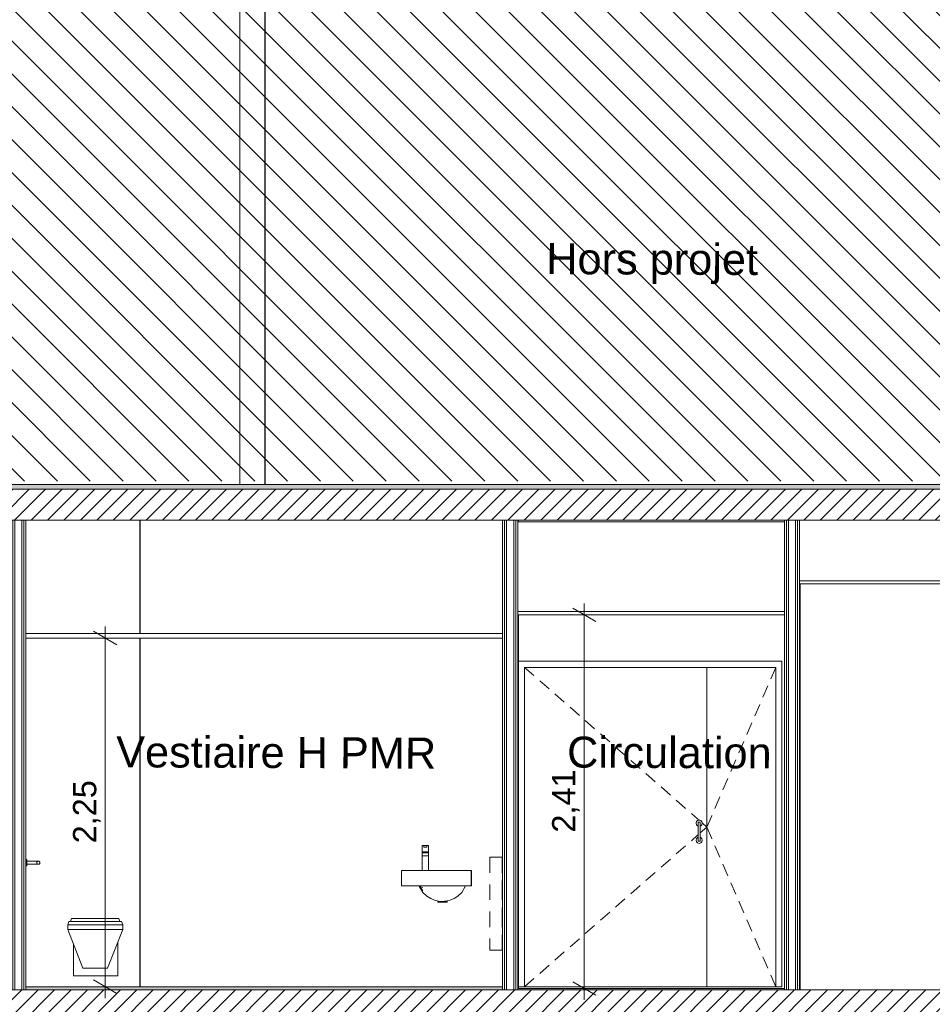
# Model space of a CAD drawing. Header units: millimetres. Extents: x 3311 to 117041, y -19950 to 21829.
# Tile 10 of 68: x 22207 to 28094, y 276 to 6630. Entities that reach past the tile are written whole.
import ezdxf

# ---------------------------------------------------------------- set-up
doc = ezdxf.new("R2010")
doc.units = ezdxf.units.MM
doc.header["$MEASUREMENT"] = 0
doc.linetypes.add('! STR Pointille', pattern=[175, 100, -75])
for name, color, linetype in [('01-STR_Dalles.ARCHI', 7, 'Continuous'), ('04-SOE_Cloisons .ARCHI', 7, 'Continuous'), ('04-SOE_Faux Plafond.ARCHI', 7, 'Continuous'), ('04-SOE_Revetement de sol.ARCHI', 7, 'Continuous'), ('05-INF _ COTATIONS.ARCHI', 7, 'Continuous'), ('06-REP _ EQUIP MOBI _ Fluides.ARCHI', 7, 'Continuous'), ('06-REP _ EQUIP MOBI _ marché.ARCHI', 7, 'Continuous'), ('L2', 7, 'Continuous'), ('Nouveau_06-REP _ EQUIP MOBI _ hors marché.ARCHI', 7, 'Continuous'), ('Portes Archicad', 7, 'Continuous')]:
    doc.layers.add(name, color=color, linetype=linetype)
doc.styles.add('STYLE_GENERE_1', font='arial.ttf')
doc.dimstyles.new('STYLE_GENERE__1', dxfattribs={"dimtxt": 150, "dimasz": 114, "dimexe": 0.18, "dimexo": 400, "dimgap": 0, "dimtad": 1, "dimlfac": 0.001, "dimzin": 0, "dimdsep": 46, "dimtxsty": 'STYLE_GENERE_1', "dimblk": 'ARROWHEAD_2', "dimblk1": 'ARROWHEAD_2', "dimblk2": 'ARROWHEAD_2', "dimcen": 0.09, "dimclrd": 8, "dimclre": 8, "dimclrt": 8, "dimazin": 0, "dimtfac": 1, "dimtdec": 4, "dimtmove": 0, "dimatfit": 3, "dimfxl": 0, "dimtolj": 1, "dimtzin": 0, "dimarcsym": 0})
pattern_1 = [(45, (0, 0), (-53.03301, 53.03301), [])]

# ---------------------------------------------------------------- blocks, each defined once
blk = doc.blocks.new('Élément de coupe_7_1')
at = {"layer": '04-SOE_Cloisons .ARCHI', "color": 7, "linetype": 'Continuous', "lineweight": 5}
for p, q in [((27140.2, 3400), (27140.2, 3390)), ((27153.2, 3400), (27153.2, 370)), ((27166.2, 3400), (27166.2, 370)), ((27212.2, 3400), (27212.2, 370)), ((27225.2, 3400), (27225.2, 370)), ((27238.2, 2990), (27238.2, 370)), ((27140.2, 2790), (27140.2, 378.6)), ((27140.2, 378.6), (27140.2, 370))]:
    blk.add_line(p, q, dxfattribs=at)
blk = doc.blocks.new('Élément de coupe_12_1')
at = {"layer": '04-SOE_Cloisons .ARCHI', "color": 7, "linetype": 'Continuous', "lineweight": 5}
for p, q in [((22161.8, 3400), (22161.8, 370)), ((22174.8, 3400), (22174.8, 370)), ((22220.8, 3400), (22220.8, 370)), ((22233.8, 3400), (22233.8, 370)), ((22246.8, 3400), (22246.8, 2670)), ((22148.8, 3030), (22148.8, 1140)), ((22246.8, 2640), (22246.8, 390)), ((22148.8, 390), (22148.8, 378.6)), ((22246.8, 390), (22246.8, 370)), ((22148.8, 378.6), (22148.8, 370))]:
    blk.add_line(p, q, dxfattribs=at)
at = {"layer": '04-SOE_Cloisons .ARCHI', "color": 7, "linetype": 'Continuous', "lineweight": 5, "flags": 128}
blk.add_lwpolyline([(22148.8, 1140), (22148.8, 1115), (22148.8, 440), (22148.8, 390)], dxfattribs=at)
blk = doc.blocks.new('Élément de coupe_13_1')
at = {"layer": '04-SOE_Cloisons .ARCHI', "color": 7, "linetype": 'Continuous', "lineweight": 5}
for p, q in [((27242.3, 2990), (27242.3, 370)), ((30446, 370), (30446, 390)), ((30446.6, 390), (30446.6, 370))]:
    blk.add_line(p, q, dxfattribs=at)
blk = doc.blocks.new('Élément de coupe_20_1')
at = {"layer": 'Portes Archicad', "color": 7, "linetype": 'Continuous', "lineweight": 5}
for p, q in [((25424.1, 2490), (25424.1, 2450)), ((27124, 2490), (25424.1, 2490)), ((27124, 2450), (27124, 2490)), ((25424.1, 2450), (25424.1, 390)), ((26640, 2450), (25464.1, 2450)), ((25464.1, 2450), (25464.1, 390)), ((25464.1, 2450), (25524.2, 2397.3)), ((26640, 390), (26640, 2450)), ((26640, 2450), (27084, 2450)), ((27084, 2450), (27052.4, 2376.5)), ((27084, 2450), (27084, 390)), ((27124, 390), (27124, 2450)), ((25561.9, 2364.3), (25622, 2311.6)), ((27032.6, 2330.6), (27000.9, 2257.2)), ((25659.6, 2278.7), (25719.8, 2226)), ((25757.4, 2193), (25817.6, 2140.3)), ((26981.1, 2211.2), (26949.4, 2137.8)), ((25855.2, 2107.4), (25915.4, 2054.7)), ((26929.6, 2091.9), (26898, 2018.4)), ((25953, 2021.7), (26013.2, 1969)), ((26878.2, 1972.5), (26846.5, 1899)), ((26050.8, 1936.1), (26111, 1883.4)), ((26148.6, 1850.4), (26208.8, 1797.7)), ((26826.7, 1853.1), (26795.1, 1779.6)), ((26246.4, 1764.8), (26306.6, 1712.1)), ((26775.3, 1733.7), (26743.6, 1660.3)), ((26344.2, 1679.1), (26404.4, 1626.4)), ((26442, 1593.5), (26502.2, 1540.8)), ((26723.8, 1614.3), (26692.1, 1540.9)), ((26539.8, 1507.8), (26579.9, 1472.7)), ((26572.7, 1455), (26580, 1462.3)), ((26579.9, 1472.7), (26589, 1464.7)), ((26580, 1462.3), (26590, 1465)), ((26590, 1465), (26600, 1462.3)), ((26590, 1465), (26600, 1462.3)), ((26600, 1462.3), (26607.4, 1455)), ((26600, 1462.3), (26607.3, 1455)), ((26671.7, 1493.5), (26640, 1420)), ((26672.3, 1495), (26671.7, 1493.5)), ((26570, 1445), (26572.7, 1455)), ((26572.7, 1435), (26570, 1445)), ((26580, 1427.7), (26572.7, 1435)), ((26582.8, 1426.9), (26580, 1427.7)), ((26582.9, 1441), (26582.8, 1430)), ((26582.8, 1430), (26582.8, 1415)), ((26582.8, 1365), (26582.8, 1415)), ((26583, 1445), (26582.9, 1441)), ((26583, 1445), (26583.9, 1448.5)), ((26583.9, 1448.5), (26586.5, 1451.1)), ((26586.5, 1451.1), (26590, 1452)), ((26590, 1452), (26593.5, 1451.1)), ((26593.5, 1451.1), (26596.1, 1448.5)), ((26596.1, 1448.5), (26597, 1445)), ((26596.9, 1441), (26596.8, 1430)), ((26596.8, 1430), (26596.8, 1415)), ((26600, 1427.7), (26596.8, 1426.8)), ((26600, 1427.7), (26596.8, 1426.8)), ((26596.8, 1382.1), (26640, 1420)), ((26596.8, 1365), (26596.8, 1415)), ((26597, 1445), (26596.9, 1441)), ((26607.4, 1435), (26600, 1427.7)), ((26607.3, 1435), (26600, 1427.7)), ((26607.3, 1455), (26610, 1445)), ((26610, 1445), (26607.3, 1435)), ((26607.4, 1455), (26610, 1445)), ((26610, 1445), (26607.4, 1435)), ((26609.6, 1446.7), (26640, 1420)), ((26671.7, 1346.5), (26640, 1420)), ((26539.8, 1332.2), (26579.9, 1367.3)), ((26570, 1335), (26572.7, 1345)), ((26572.7, 1325), (26570, 1335)), ((26572.7, 1345), (26580, 1352.3)), ((26579.9, 1367.3), (26582.8, 1369.9)), ((26580, 1352.3), (26582.8, 1353.1)), ((26582.8, 1350), (26582.8, 1365)), ((26582.9, 1339), (26582.8, 1350)), ((26583, 1335), (26582.9, 1339)), ((26583.9, 1331.5), (26583, 1335)), ((26597, 1335), (26596.1, 1331.5)), ((26596.8, 1350), (26596.8, 1365)), ((26596.8, 1353.2), (26600, 1352.3)), ((26596.8, 1353.2), (26600, 1352.3)), ((26596.9, 1339), (26596.8, 1350)), ((26597, 1335), (26596.9, 1339)), ((26600, 1352.3), (26607.4, 1345)), ((26600, 1352.3), (26607.3, 1345)), ((26607.3, 1345), (26610, 1335)), ((26610, 1335), (26607.3, 1325)), ((26607.4, 1345), (26610, 1335)), ((26610, 1335), (26607.4, 1325)), ((26672.3, 1345), (26671.7, 1346.5)), ((26442, 1246.5), (26502.2, 1299.2)), ((26580, 1317.7), (26572.7, 1325)), ((26590, 1315), (26580, 1317.7)), ((26586.5, 1328.9), (26583.9, 1331.5)), ((26590, 1328), (26586.5, 1328.9)), ((26593.5, 1328.9), (26590, 1328)), ((26600, 1317.7), (26590, 1315)), ((26600, 1317.7), (26590, 1315)), ((26596.1, 1331.5), (26593.5, 1328.9)), ((26607.4, 1325), (26600, 1317.7)), ((26607.3, 1325), (26600, 1317.7)), ((26723.8, 1225.7), (26692.1, 1299.1)), ((26344.2, 1160.9), (26404.4, 1213.6)), ((26775.3, 1106.3), (26743.6, 1179.7)), ((26246.4, 1075.2), (26306.6, 1127.9)), ((26148.6, 989.6), (26208.8, 1042.3)), ((26826.7, 986.9), (26795.1, 1060.4)), ((26050.8, 903.9), (26111, 956.6)), ((26878.2, 867.5), (26846.5, 941)), ((25953, 818.3), (26013.2, 871)), ((25855.2, 732.6), (25915.4, 785.3)), ((26929.6, 748.1), (26898, 821.6)), ((25757.4, 647), (25817.6, 699.7)), ((26981.1, 628.8), (26949.4, 702.2)), ((25659.6, 561.3), (25719.8, 614)), ((27032.6, 509.4), (27000.9, 582.8)), ((25561.9, 475.7), (25622, 528.4)), ((27084, 390), (27052.4, 463.5)), ((25424.1, 390), (25464.1, 390)), ((25464.1, 390), (25524.2, 442.7)), ((25464.1, 390), (26640, 390)), ((27084, 390), (26640, 390)), ((27084, 390), (27124, 390))]:
    blk.add_line(p, q, dxfattribs=at)
blk = doc.blocks.new('Élément de coupe_21_1')
at = {"layer": '04-SOE_Cloisons .ARCHI', "color": 7, "linetype": 'Continuous', "lineweight": 5}
for p, q in [((25424.1, 3400), (25424.1, 3390)), ((25424.1, 2790), (25424.1, 2490)), ((25424.1, 390), (25424.1, 378.6))]:
    blk.add_line(p, q, dxfattribs=at)
blk = doc.blocks.new('Élément de coupe_22_1')
at = {"layer": '01-STR_Dalles.ARCHI', "linetype": 'Continuous', "lineweight": 0, "true_color": 0xbebebe}
blk.add_hatch(color=9, dxfattribs=at).paths.add_polyline_path([(19358.9, 3610), (19358.9, 3600), (33251.3, 3600), (33251.3, 3630), (19479.1, 3630), (19479.1, 3610)])
at = {"layer": '01-STR_Dalles.ARCHI', "linetype": 'Continuous', "lineweight": 0, "true_color": 0x000000}
h = blk.add_hatch(dxfattribs=at)
h.set_pattern_fill('Hachure_simple_0001', color=18, style=0, pattern_type=2)
h.set_pattern_definition(pattern_1)
h.paths.add_polyline_path([(19358.9, 3400), (19479.1, 3400), (19479.1, 3440), (22166.5, 3440), (22166.5, 3400), (33251.3, 3400), (33251.3, 3600), (19358.9, 3600)])
at = {"layer": '01-STR_Dalles.ARCHI', "color": 7, "linetype": 'Continuous', "lineweight": 5}
for p, q in [((33251.3, 3630), (19479.1, 3630)), ((33251.3, 3600), (19358.9, 3600)), ((25322, 3400), (22246.8, 3400)), ((27140.2, 3400), (25420, 3400))]:
    blk.add_line(p, q, dxfattribs=at)
at = {"layer": '01-STR_Dalles.ARCHI', "color": 7, "linetype": 'Continuous', "lineweight": 5, "flags": 128}
for points in [[(22246.8, 3400), (22233.8, 3400), (22220.8, 3400), (22174.8, 3400), (22166.5, 3400), (22161.8, 3400), (22148.8, 3400)], [(25420, 3400), (25407, 3400), (25394, 3400), (25348, 3400), (25335, 3400), (25322, 3400)], [(33087.5, 3400), (30540.1, 3400), (30527.1, 3400), (30514.1, 3400), (30468.1, 3400), (30455.1, 3400), (30442.1, 3400), (27238.2, 3400), (27225.2, 3400), (27212.2, 3400), (27166.2, 3400), (27153.2, 3400), (27140.2, 3400)]]:
    blk.add_lwpolyline(points, dxfattribs=at)
blk = doc.blocks.new('Élément de coupe_119_1')
at = {"layer": '06-REP _ EQUIP MOBI _ Fluides.ARCHI', "color": 7, "linetype": 'Continuous', "lineweight": 5}
for p, q in [((23625.8, 3630), (23625.8, 6690)), ((23627.5, 3630), (23627.5, 6690)), ((23788.4, 3630), (23788.4, 6690)), ((23790, 3630), (23790, 6690))]:
    blk.add_line(p, q, dxfattribs=at)
blk = doc.blocks.new('Élément de coupe_124_1')
at = {"layer": '04-SOE_Cloisons .ARCHI', "color": 7, "linetype": 'Continuous', "lineweight": 5}
for p, q in [((25322, 3400), (25322, 390)), ((25335, 3400), (25335, 370)), ((25348, 3400), (25348, 370)), ((25394, 3400), (25394, 370)), ((25407, 3400), (25407, 370)), ((25420, 3400), (25420, 3390)), ((25420, 2790), (25420, 378.6)), ((25322, 390), (25322, 370)), ((25420, 378.6), (25420, 370))]:
    blk.add_line(p, q, dxfattribs=at)
blk = doc.blocks.new('Élément de coupe_193_1')
at = {"layer": '01-STR_Dalles.ARCHI', "linetype": 'Continuous', "lineweight": 0, "true_color": 0x000000}
h = blk.add_hatch(dxfattribs=at)
h.set_pattern_fill('Hachure_simple_0001', color=18, style=0, pattern_type=2)
h.set_pattern_definition(pattern_1)
h.paths.add_polyline_path([(19359.1, 10), (33185.4, 10), (33185.4, 370), (19359.1, 370)])
at = {"layer": '01-STR_Dalles.ARCHI', "color": 7, "linetype": 'Continuous', "lineweight": 5}
blk.add_line((32964.1, 370), (27238.2, 370), dxfattribs=at)
at = {"layer": '01-STR_Dalles.ARCHI', "color": 7, "linetype": 'Continuous', "lineweight": 5, "flags": 128}
blk.add_lwpolyline([(27238.2, 370), (27225.2, 370), (27212.2, 370), (27166.2, 370), (27153.2, 370), (27140.2, 370), (25420, 370), (25407, 370), (25394, 370), (25348, 370), (25335, 370), (25322, 370), (22246.8, 370), (22233.8, 370), (22220.8, 370), (22174.8, 370), (22161.8, 370), (22148.8, 370), (19479.1, 370), (19459.1, 370), (19359.1, 370)], dxfattribs=at)
blk = doc.blocks.new('Élément de coupe_201_1')
at = {"layer": '06-REP _ EQUIP MOBI _ marché.ARCHI', "color": 7, "linetype": 'Continuous', "lineweight": 5}
for p, q in [((22534.3, 810), (22541.4, 830)), ((22545, 830), (22541.4, 830)), ((22553.6, 830), (22545, 830)), ((22567.1, 830), (22553.6, 830)), ((22588.8, 830), (22567.1, 830)), ((22618.4, 830), (22588.8, 830)), ((22653.8, 830), (22618.4, 830)), ((22692.2, 830), (22653.8, 830)), ((22730.7, 830), (22692.2, 830)), ((22766.4, 830), (22730.7, 830)), ((22796.5, 830), (22766.4, 830)), ((22818.7, 830), (22796.5, 830)), ((22832.9, 830), (22818.7, 830)), ((22842.2, 830), (22832.9, 830)), ((22846.4, 830), (22842.2, 830)), ((22853.5, 810), (22846.4, 830)), ((22516.6, 790), (22524.5, 810)), ((22516.6, 760), (22516.6, 790)), ((22520.7, 790), (22516.6, 790)), ((22530.5, 790), (22520.7, 790)), ((22528.4, 810), (22524.5, 810)), ((22538.1, 810), (22528.4, 810)), ((22546.1, 790), (22530.5, 790)), ((22553.2, 810), (22538.1, 810)), ((22571.3, 790), (22546.1, 790)), ((22577.2, 810), (22553.2, 810)), ((22606, 790), (22571.3, 790)), ((22610.2, 810), (22577.2, 810)), ((22647.3, 790), (22606, 790)), ((22649.5, 810), (22610.2, 810)), ((22692.1, 790), (22647.3, 790)), ((22692.2, 810), (22649.5, 810)), ((22737.1, 790), (22692.1, 790)), ((22735, 810), (22692.2, 810)), ((22774.6, 810), (22735, 810)), ((22778.7, 790), (22737.1, 790)), ((22808.1, 810), (22774.6, 810)), ((22813.9, 790), (22778.7, 790)), ((22832.7, 810), (22808.1, 810)), ((22839.7, 790), (22813.9, 790)), ((22848.4, 810), (22832.7, 810)), ((22855.9, 790), (22839.7, 790)), ((22858.7, 810), (22848.4, 810)), ((22866.5, 790), (22855.9, 790)), ((22863.3, 810), (22858.7, 810)), ((22871.2, 790), (22863.3, 810)), ((22871.2, 790), (22866.5, 790)), ((22871.2, 760), (22871.2, 790)), ((22520.7, 760), (22516.6, 760)), ((22615, 510), (22516.6, 760)), ((22530.5, 760), (22520.7, 760)), ((22546.1, 760), (22530.5, 760)), ((22571.3, 760), (22546.1, 760)), ((22606, 760), (22571.3, 760)), ((22647.3, 760), (22606, 760)), ((22692.1, 760), (22647.3, 760)), ((22737.1, 760), (22692.1, 760)), ((22778.7, 760), (22737.1, 760)), ((22772.9, 510), (22871.2, 760)), ((22813.9, 760), (22778.7, 760)), ((22839.7, 760), (22813.9, 760)), ((22855.9, 760), (22839.7, 760)), ((22866.5, 760), (22855.9, 760)), ((22871.2, 760), (22866.5, 760)), ((22553.5, 460), (22553.5, 666.2)), ((22839.6, 460), (22839.6, 679.6)), ((22617.7, 510), (22615, 510)), ((22624.3, 510), (22617.7, 510)), ((22634.6, 510), (22624.3, 510)), ((22644.7, 510), (22634.6, 510)), ((22658.5, 510), (22644.7, 510)), ((22675, 510), (22658.5, 510)), ((22693, 510), (22675, 510)), ((22710.9, 510), (22693, 510)), ((22727.6, 510), (22710.9, 510)), ((22741.6, 510), (22727.6, 510)), ((22751.9, 510), (22741.6, 510)), ((22762.7, 510), (22751.9, 510)), ((22769.7, 510), (22762.7, 510)), ((22772.9, 510), (22769.7, 510)), ((22839.6, 460), (22553.5, 460)), ((22839.8, 460), (22839.6, 460))]:
    blk.add_line(p, q, dxfattribs=at)
blk = doc.blocks.new('Élément de coupe_202_1')
at = {"layer": '06-REP _ EQUIP MOBI _ marché.ARCHI', "color": 7, "linetype": 'Continuous', "lineweight": 5}
for p, q in [((22251.8, 1209.9), (22246.8, 1209.9)), ((22251.8, 1209.9), (22251.8, 1208.6)), ((22251.8, 1208.6), (22251.8, 1205.6)), ((22251.8, 1170.1), (22246.8, 1170.1)), ((22251.8, 1205.6), (22251.8, 1201.3)), ((22251.8, 1201.3), (22251.8, 1195.9)), ((22251.8, 1200), (22276.8, 1200)), ((22251.8, 1195.9), (22251.8, 1190)), ((22251.8, 1190), (22251.8, 1184.1)), ((22251.8, 1184.1), (22251.8, 1178.7)), ((22251.8, 1180), (22276.8, 1180)), ((22251.8, 1178.7), (22251.8, 1174.4)), ((22251.8, 1174.4), (22251.8, 1171.4)), ((22251.8, 1171.4), (22251.8, 1170.1)), ((22276.8, 1200), (22287.9, 1200)), ((22276.8, 1180), (22288, 1180)), ((22287.9, 1200), (22298.4, 1200)), ((22288, 1180), (22298.6, 1180)), ((22298.4, 1200), (22307.9, 1200)), ((22298.6, 1180), (22308.1, 1180)), ((22307.9, 1200), (22315.7, 1200)), ((22308.1, 1180), (22316, 1180)), ((22315.7, 1200), (22321.7, 1200)), ((22316, 1180), (22322, 1180)), ((22321.7, 1200), (22325.4, 1200)), ((22322, 1180), (22325.7, 1180)), ((22325.4, 1200), (22326.6, 1200)), ((22325.7, 1180), (22327, 1180))]:
    blk.add_line(p, q, dxfattribs=at)
at = {"layer": '06-REP _ EQUIP MOBI _ marché.ARCHI', "color": 7, "linetype": 'Continuous', "lineweight": 5, "flags": 128}
blk.add_lwpolyline([(22316.8, 1189.8), (22317, 1188.1), (22317.5, 1186.4), (22318.2, 1184.8), (22319.2, 1183.4), (22320.5, 1182.2), (22321.9, 1181.3), (22323.5, 1180.5), (22325.2, 1180.1), (22327, 1180), (22328.7, 1180.2), (22330.4, 1180.7), (22331.9, 1181.4), (22333.4, 1182.5), (22334.6, 1183.7), (22335.5, 1185.2), (22336.2, 1186.7), (22336.7, 1188.4), (22336.8, 1190.2), (22336.6, 1191.9), (22336.1, 1193.6), (22335.4, 1195.2), (22334.3, 1196.6), (22333.1, 1197.8), (22331.6, 1198.7), (22330, 1199.5), (22328.4, 1199.9), (22326.6, 1200), (22324.9, 1199.8), (22323.2, 1199.3), (22321.6, 1198.6), (22320.2, 1197.5), (22319, 1196.3), (22318, 1194.8), (22317.3, 1193.3), (22316.9, 1191.6)], close=True, dxfattribs=at)
blk = doc.blocks.new('Élément de coupe_203_1')
at = {"layer": 'Nouveau_06-REP _ EQUIP MOBI _ hors marché.ARCHI', "color": 252, "linetype": '! STR Pointille', "lineweight": 5}
for p, q in [((25240, 1225), (25240, 625)), ((25320, 1225), (25240, 1225)), ((25320, 625), (25320, 1225)), ((25320, 1225), (25320, 625)), ((25320, 625), (25240, 625))]:
    blk.add_line(p, q, dxfattribs=at)
blk = doc.blocks.new('Élément de coupe_215_1')
at = {"layer": '04-SOE_Faux Plafond.ARCHI', "color": 7, "linetype": 'Continuous', "lineweight": 5}
for p, q in [((27140.2, 3390), (25420, 3390)), ((27140.2, 2810), (25420, 2810)), ((27140.2, 2790), (25420, 2790))]:
    blk.add_line(p, q, dxfattribs=at)
at = {"layer": '04-SOE_Faux Plafond.ARCHI', "color": 7, "linetype": 'Continuous', "lineweight": 5, "flags": 128}
for points in [[(25420, 3390), (25420, 2810), (25420, 2790)], [(27140.2, 3390), (27140.2, 2810), (27140.2, 2790)]]:
    blk.add_lwpolyline(points, dxfattribs=at)
blk = doc.blocks.new('Élément de coupe_216_1')
at = {"layer": '04-SOE_Faux Plafond.ARCHI', "color": 7, "linetype": 'Continuous', "lineweight": 5}
for p, q in [((30442.1, 3010), (27238.2, 3010)), ((30442.1, 2990), (27238.2, 2990)), ((33087.5, 3010), (30540.1, 3010)), ((33087.5, 2990), (30540.1, 2990))]:
    blk.add_line(p, q, dxfattribs=at)
at = {"layer": '04-SOE_Faux Plafond.ARCHI', "color": 7, "linetype": 'Continuous', "lineweight": 5, "flags": 128}
for points in [[(27238.2, 3400), (27238.2, 3010), (27238.2, 2990)], [(30442.1, 3400), (30442.1, 3010), (30442.1, 2990)], [(30540.1, 3400), (30540.1, 3010), (30540.1, 2990)], [(33087.5, 3400), (33087.5, 3010), (33087.5, 2990)]]:
    blk.add_lwpolyline(points, dxfattribs=at)
blk = doc.blocks.new('Élément de coupe_234_1')
at = {"layer": '04-SOE_Revetement de sol.ARCHI', "linetype": 'Continuous', "lineweight": 0, "true_color": 0x3f3f3f}
for points in [[(19479.1, 378.6), (19479.1, 370), (22148.8, 370), (22148.8, 378.6)], [(25420, 370), (27140.2, 370), (27140.2, 378.6), (25420, 378.6)]]:
    blk.add_hatch(color=250, dxfattribs=at).paths.add_polyline_path(points)
at = {"layer": '04-SOE_Revetement de sol.ARCHI', "color": 7, "linetype": 'Continuous', "lineweight": 5}
for p, q in [((22148.8, 378.6), (19479.1, 378.6)), ((27140.2, 378.6), (25420, 378.6))]:
    blk.add_line(p, q, dxfattribs=at)
blk = doc.blocks.new('Élément de coupe_235_1')
at = {"layer": '04-SOE_Revetement de sol.ARCHI', "linetype": 'Continuous', "lineweight": 0, "true_color": 0x7f7f7f}
blk.add_hatch(color=8, dxfattribs=at).paths.add_polyline_path([(22246.8, 370), (25322, 370), (25322, 390), (22246.8, 390)])
at = {"layer": '04-SOE_Revetement de sol.ARCHI', "color": 7, "linetype": 'Continuous', "lineweight": 5}
blk.add_line((25322, 390), (22246.8, 390), dxfattribs=at)
blk = doc.blocks.new('Élément de coupe_238_1')
at = {"layer": '06-REP _ EQUIP MOBI _ marché.ARCHI', "color": 7, "linetype": 'Continuous', "lineweight": 5}
for p, q in [((24803.7, 1260), (24803.7, 1300)), ((24803.7, 1300), (24813.3, 1300)), ((24813.3, 1290), (24813.3, 1300)), ((24813.3, 1300), (24833.3, 1300)), ((24813.3, 1290), (24833.3, 1290)), ((24833.3, 1290), (24833.3, 1300)), ((24833.3, 1300), (24833.7, 1300)), ((24833.7, 1290), (24833.3, 1290)), ((24833.7, 1300), (24843.7, 1300)), ((24833.7, 1300), (24833.7, 1290)), ((24843.7, 1260), (24843.7, 1300)), ((24843.7, 1300), (24844, 1300)), ((24844, 1300), (24844, 1260)), ((24803.1, 1253.4), (24803.7, 1260)), ((24803.1, 1235), (24803.1, 1253.4)), ((24803.1, 1253.4), (24843.1, 1253.4)), ((24803.1, 1235), (24843.1, 1235)), ((24803.7, 1260), (24843.7, 1260)), ((24803.7, 1140), (24803.7, 1235)), ((24843.1, 1253.4), (24843.7, 1260)), ((24843.1, 1235), (24843.1, 1253.4)), ((24843.7, 1235), (24843.1, 1235)), ((24843.7, 1260), (24844, 1260)), ((24843.7, 1140), (24843.7, 1235)), ((24844, 1260), (24844, 1140)), ((24669.1, 1040), (24669.1, 1140)), ((25119.1, 1140), (24669.1, 1140)), ((25119.1, 1040), (25119.1, 1140)), ((25121, 1140), (25119.1, 1140)), ((25121, 1040), (25121, 1140)), ((25119.1, 1040), (24669.1, 1040)), ((24807.6, 1028.3), (24782.6, 1040)), ((24807.8, 1009.4), (24783, 1039.8)), ((24808.1, 998.7), (24783.8, 1038.8)), ((25083.6, 1040), (25058.6, 998.7)), ((25121, 1040), (25119.1, 1040)), ((24833.1, 974.4), (24808.1, 998.7)), ((24858.1, 958.3), (24833.1, 974.4)), ((24883.1, 947.9), (24858.1, 958.3)), ((25008.6, 958.3), (24983.6, 947.9)), ((25033.6, 974.4), (25008.6, 958.3)), ((25058.6, 998.7), (25033.6, 974.4)), ((24908.1, 941.9), (24883.1, 947.9)), ((24903.3, 935), (24903.3, 943.1)), ((24907.2, 935), (24903.3, 935)), ((24918.1, 935), (24907.2, 935)), ((24933.1, 940), (24908.1, 941.9)), ((24933.1, 935), (24918.1, 935)), ((24933.1, 940), (24948.1, 941.2)), ((24948.1, 935), (24933.1, 935)), ((24948.1, 941.2), (24958.2, 941.9)), ((24959.2, 935), (24948.1, 935)), ((24958.2, 941.9), (24959.2, 942.2)), ((24959.2, 942.2), (24963.3, 943.1)), ((24963.3, 935), (24959.2, 935)), ((24983.6, 947.9), (24963.3, 943.1)), ((24963.3, 935), (24963.3, 943.1))]:
    blk.add_line(p, q, dxfattribs=at)
blk = doc.blocks.new('Élément de coupe_264_1')
at = {"layer": '04-SOE_Cloisons .ARCHI', "color": 7, "linetype": 'Continuous', "lineweight": 5}
for p, q in [((22982.1, 2670), (22982.1, 3400)), ((22982.1, 390), (22982.1, 2640))]:
    blk.add_line(p, q, dxfattribs=at)
blk = doc.blocks.new('Élément de coupe_265_1')
at = {"layer": '04-SOE_Cloisons .ARCHI', "color": 7, "linetype": 'Continuous', "lineweight": 5}
for p, q in [((22983.1, 2670), (22983.1, 3400)), ((22983.1, 390), (22983.1, 2640))]:
    blk.add_line(p, q, dxfattribs=at)
blk = doc.blocks.new('Élément de coupe_295_1')
at = {"layer": '04-SOE_Faux Plafond.ARCHI', "color": 7, "linetype": 'Continuous', "lineweight": 5}
for p, q in [((22246.8, 2670), (22246.8, 2640)), ((25320.4, 2670), (22246.8, 2670)), ((25320.4, 2670), (25320.4, 2640)), ((25320.4, 2640), (22246.8, 2640))]:
    blk.add_line(p, q, dxfattribs=at)
at = {"layer": '04-SOE_Faux Plafond.ARCHI', "color": 252, "linetype": 'Continuous', "lineweight": 5}
for p, q in [((25320.4, 2670), (25322, 2670)), ((25320.4, 2640), (25322, 2640))]:
    blk.add_line(p, q, dxfattribs=at)
blk = doc.blocks.new('*D600')
at = {"layer": '05-INF _ COTATIONS.ARCHI', "color": 8, "linetype": 'Continuous', "lineweight": 5}
for p, q in [((22833.6, 2596.7), (22683.6, 2683.3)), ((22758.6, 2640), (22758.6, 2713.4)), ((22871.1, 2640), (22358.6, 2640)), ((22758.6, 390), (22758.6, 2640)), ((23158.6, 390), (22646.1, 390)), ((22683.6, 433.3), (22833.6, 346.7)), ((22758.6, 316.7), (22758.6, 390))]:
    blk.add_line(p, q, dxfattribs=at)
at = {"layer": '05-INF _ COTATIONS.ARCHI', "color": 8, "lineweight": 5, "insert": (22728.6, 1314.8), "char_height": 150, "attachment_point": 7, "rotation": 90, "style": 'STYLE_GENERE_1'}
blk.add_mtext('\\A1;{\\pql;\\fArial|b0|i0|c0|p0;\\W1.000000;2,25}', dxfattribs=at)
blk = doc.blocks.new('ARROWHEAD_2')
at = {"color": 0, "linetype": 'Continuous', "lineweight": 0}
for p, q in [((-0.378, -0.655), (0.378, 0.655)), ((0, 0), (-1, 0))]:
    blk.add_line(p, q, dxfattribs=at)
blk = doc.blocks.new('*D619')
at = {"layer": '05-INF _ COTATIONS.ARCHI', "color": 8, "linetype": 'Continuous', "lineweight": 5}
for p, q in [((25849.1, 2790), (25849.1, 2863.3)), ((25924.1, 2746.7), (25774.1, 2833.3)), ((26249.1, 2790), (25736.6, 2790)), ((25849.1, 378.6), (25849.1, 2790)), ((25774.1, 421.9), (25924.1, 335.3)), ((25961.6, 378.6), (25449.1, 378.6)), ((25849.1, 305.2), (25849.1, 378.6))]:
    blk.add_line(p, q, dxfattribs=at)
at = {"layer": '05-INF _ COTATIONS.ARCHI', "color": 8, "lineweight": 5, "insert": (25819.1, 1384.1), "char_height": 150, "attachment_point": 7, "rotation": 90, "style": 'STYLE_GENERE_1'}
blk.add_mtext('\\A1;{\\pql;\\fArial|b0|i0|c0|p0;\\W1.000000;2,41}', dxfattribs=at)
blk = doc.blocks.new('*D620')
at = {"layer": '05-INF _ COTATIONS.ARCHI', "color": 8, "linetype": 'Continuous', "lineweight": 5}
for p, q in [((20000.3, 2986.7), (19850.3, 3073.3)), ((19925.3, 3030), (19925.3, 3103.3)), ((20325.3, 3030), (19812.8, 3030)), ((19925.3, 378.6), (19925.3, 3030)), ((19850.3, 421.9), (20000.3, 335.3)), ((20325.3, 378.6), (19812.8, 378.6)), ((19925.3, 305.2), (19925.3, 378.6))]:
    blk.add_line(p, q, dxfattribs=at)
at = {"layer": '05-INF _ COTATIONS.ARCHI', "color": 8, "lineweight": 5, "insert": (19895.3, 1504.1), "char_height": 150, "attachment_point": 7, "rotation": 90, "style": 'STYLE_GENERE_1'}
blk.add_mtext('\\A1;{\\pql;\\fArial|b0|i0|c0|p0;\\W1.000000;2,65}', dxfattribs=at)

msp = doc.modelspace()

# ---------------------------------------------------------------- hatches: boundary and pattern name
at = {"layer": 'L2', "linetype": 'Continuous', "lineweight": 5}
h = msp.add_hatch(dxfattribs=at)
h.set_pattern_fill('Diagonales_0001', color=252, style=0, pattern_type=2)
h.set_pattern_definition([(135, (42775.42, 5176.31), (106.066, 106.066), [])])
h.paths.add_polyline_path([(19479.126, 6700), (33247.481, 6700), (33247.481, 3652.621), (19479.126, 3652.621)])

# ---------------------------------------------------------------- block references
at = {"layer": '01-STR_Dalles.ARCHI', "lineweight": 0}
for name in ['Élément de coupe_22_1', 'Élément de coupe_193_1']:
    msp.add_blockref(name, (0, 0), dxfattribs=at)
at = {"layer": '04-SOE_Cloisons .ARCHI', "lineweight": 0}
for name in ['Élément de coupe_12_1', 'Élément de coupe_264_1', 'Élément de coupe_265_1', 'Élément de coupe_124_1', 'Élément de coupe_21_1', 'Élément de coupe_7_1', 'Élément de coupe_13_1']:
    msp.add_blockref(name, (0, 0), dxfattribs=at)
at = {"layer": '04-SOE_Faux Plafond.ARCHI', "lineweight": 0}
for name in ['Élément de coupe_215_1', 'Élément de coupe_216_1', 'Élément de coupe_295_1']:
    msp.add_blockref(name, (0, 0), dxfattribs=at)
at = {"layer": '04-SOE_Revetement de sol.ARCHI', "lineweight": 0}
for name in ['Élément de coupe_235_1', 'Élément de coupe_234_1']:
    msp.add_blockref(name, (0, 0), dxfattribs=at)
at = {"layer": '06-REP _ EQUIP MOBI _ Fluides.ARCHI', "lineweight": 0}
msp.add_blockref('Élément de coupe_119_1', (0, 0), dxfattribs=at)
at = {"layer": '06-REP _ EQUIP MOBI _ marché.ARCHI', "lineweight": 0}
for name in ['Élément de coupe_238_1', 'Élément de coupe_202_1', 'Élément de coupe_201_1']:
    msp.add_blockref(name, (0, 0), dxfattribs=at)
at = {"layer": 'Nouveau_06-REP _ EQUIP MOBI _ hors marché.ARCHI', "lineweight": 0}
msp.add_blockref('Élément de coupe_203_1', (0, 0), dxfattribs=at)
at = {"layer": 'Portes Archicad', "lineweight": 0}
msp.add_blockref('Élément de coupe_20_1', (0, 0), dxfattribs=at)

# ---------------------------------------------------------------- texts
at = {"color": 7, "linetype": 'Continuous', "lineweight": 5, "char_height": 200, "attachment_point": 4, "rotation": 359.7451134, "style": 'STYLE_GENERE_1'}
for s, insert in [('\\A1;{\\pql;\\fArial|b0|i0|c0|p0;\\W1.000000;Hors projet}', (25603.335, 5058.273)), ('\\A1;{\\pql;\\fArial|b0|i0|c0|p0;\\W1.000000;Vestiaire H PMR}', (22828.861, 1904.602)), ('\\A1;{\\pql;\\fArial|b0|i0|c0|p0;\\W1.000000;Circulation}', (25737.987, 1902.637))]:
    msp.add_mtext(s, dxfattribs=dict(at, insert=insert))

# ---------------------------------------------------------------- dimensions: what is measured, and where the dimension line sits
at = {"layer": '05-INF _ COTATIONS.ARCHI', "color": 8, "linetype": 'Continuous', "lineweight": 5}
for base, p1, p2, picture, middle in [((19925.274, 3030), (23309.661, 378.6), (20813.959, 3030), '*D620', (19820.274, 1698.297)), ((25849.064, 2790), (23309.661, 378.6), (26280.078, 2790), '*D619', (25744.064, 1578.297)), ((22758.609, 2640), (23075.219, 390), (22674.503, 2640), '*D600', (22653.609, 1508.997))]:
    dim = msp.add_linear_dim(base=base, p1=p1, p2=p2, angle=90, dimstyle='STYLE_GENERE__1', dxfattribs=at)
    dim.commit()
    dim.dimension.update_dxf_attribs({"geometry": picture, "text_midpoint": middle, "dimtype": 160, "text_rotation": 90})

doc.saveas('drawing.dxf')
